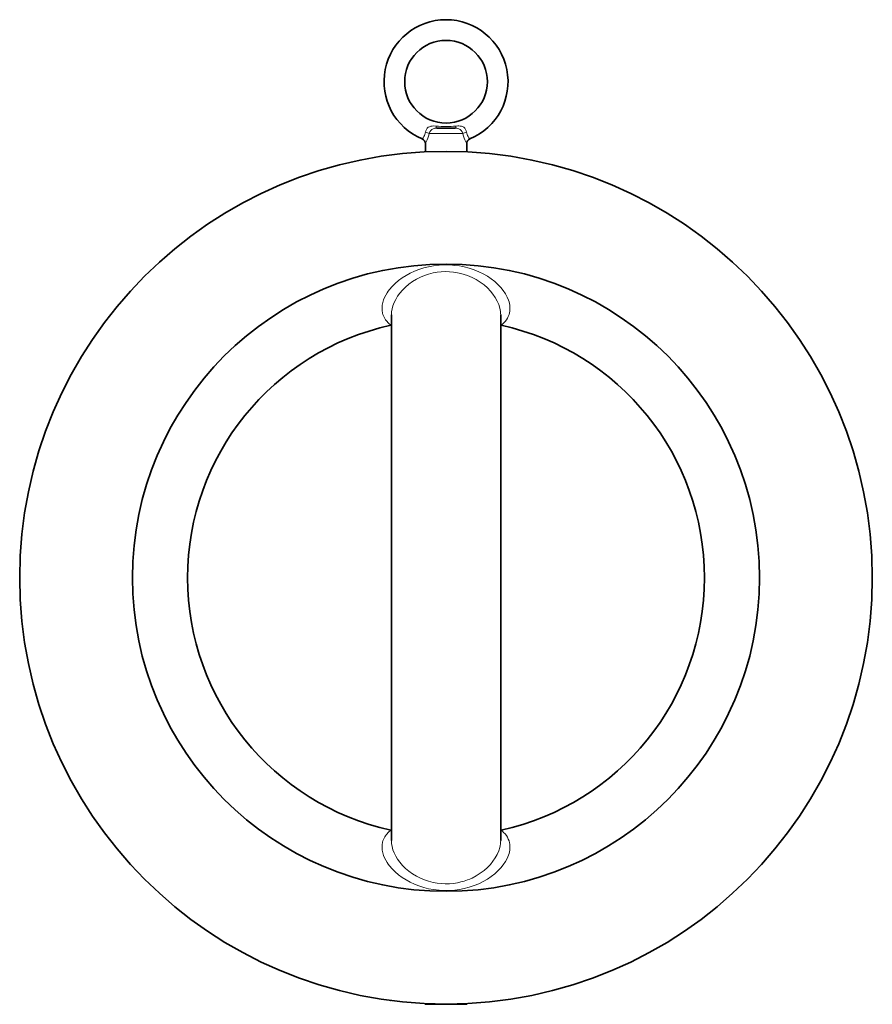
# Model space of a CAD drawing. Extents: x 2576 to 3205, y 338 to 902.
# Tile 5 of 7: x 2817 to 2982, y 712 to 902. Entities that reach past the tile are written whole.
import ezdxf

# ---------------------------------------------------------------- set-up
doc = ezdxf.new("R2010")
doc.units = 0

msp = doc.modelspace()

# ---------------------------------------------------------------- linework, layer by layer
at = {"color": 7, "lineweight": 35, "ltscale": 0.180002}
msp.add_line((2898.18, 881.19), (2901.78, 881.19), dxfattribs=at)
at = {"color": 7, "lineweight": 13, "ltscale": 0.326337}
msp.add_line((2896.71, 880.19), (2903.24, 880.19), dxfattribs=at)
at = {"color": 7, "lineweight": 35, "ltscale": 0.002847}
for p, q in [((2895.98, 876.75), (2895.92, 876.75)), ((2904.03, 876.75), (2903.98, 876.75))]:
    msp.add_line(p, q, dxfattribs=at)
at = {"color": 7, "lineweight": 35, "ltscale": 0.004025}
msp.add_line((2895.98, 876.7), (2895.92, 876.75), dxfattribs=at)
msp.add_line((2895.98, 876.7), (2895.92, 876.75), dxfattribs=at)
at = {"color": 7, "lineweight": 35, "ltscale": 0.078809}
for p, q in [((2895.98, 876.61), (2895.98, 878.19)), ((2903.98, 876.61), (2903.98, 878.19))]:
    msp.add_line(p, q, dxfattribs=at)
at = {"color": 7, "lineweight": 35, "ltscale": 0.004029}
msp.add_line((2903.98, 876.7), (2904.03, 876.75), dxfattribs=at)
msp.add_line((2903.98, 876.7), (2904.03, 876.75), dxfattribs=at)
at = {"color": 7, "lineweight": 35}
for p, q in [((2889.4, 743.36), (2889.4, 845.06)), ((2910.56, 743.36), (2910.56, 845.06))]:
    msp.add_line(p, q, dxfattribs=at)
at = {"color": 7, "lineweight": 13, "ltscale": 0.00198}
msp.add_line((2889.18, 712.42), (2889.22, 712.41), dxfattribs=at)
at = {"color": 7, "lineweight": 35, "ltscale": 0.001147}
msp.add_line((2889.22, 712.41), (2889.19, 712.42), dxfattribs=at)
at = {"color": 7, "lineweight": 35, "ltscale": 0.00056}
msp.add_line((2889.21, 712.42), (2889.22, 712.41), dxfattribs=at)
at = {"color": 7, "lineweight": 35, "ltscale": 0.009831}
for p, q in [((2896.06, 711.8), (2895.92, 711.66)), ((2903.9, 711.8), (2904.03, 711.66))]:
    msp.add_line(p, q, dxfattribs=at)
at = {"color": 7, "lineweight": 35, "ltscale": 0.300098}
msp.add_line((2901.92, 711.66), (2895.92, 711.66), dxfattribs=at)
at = {"color": 7, "lineweight": 35, "ltscale": 0.105597}
msp.add_line((2904.03, 711.66), (2901.92, 711.66), dxfattribs=at)
at = {"color": 7, "lineweight": 13, "ltscale": 0.002177}
msp.add_line((2910.74, 712.41), (2910.78, 712.42), dxfattribs=at)
at = {"color": 7, "lineweight": 13}
for points in [[(2895.36, 879.11), (2895.55, 879.35), (2895.71, 879.6), (2895.79, 879.75), (2895.9, 879.99), (2895.96, 880.21), (2896, 880.44)], [(2898.05, 881.6), (2897.54, 881.62), (2897.29, 881.61), (2897.03, 881.56), (2896.78, 881.48), (2896.55, 881.36), (2896.34, 881.18), (2896.18, 880.96), (2896.06, 880.71), (2896, 880.44)], [(2898.18, 881.19), (2897.83, 881.17), (2897.66, 881.14), (2897.49, 881.08), (2897.25, 880.95), (2897.03, 880.75), (2896.85, 880.49), (2896.71, 880.19)], [(2903.24, 880.19), (2903.11, 880.49), (2902.92, 880.75), (2902.7, 880.96), (2902.46, 881.09), (2902.24, 881.15), (2902.09, 881.17), (2901.78, 881.19)], [(2903.96, 880.44), (2903.9, 880.71), (2903.78, 880.97), (2903.61, 881.19), (2903.4, 881.36), (2903.16, 881.49), (2902.95, 881.56), (2902.74, 881.6), (2902.46, 881.62), (2902.27, 881.62), (2901.91, 881.6)], [(2904.59, 879.11), (2904.4, 879.35), (2904.24, 879.6), (2904.16, 879.75), (2904.06, 880), (2903.99, 880.21), (2903.96, 880.44)], [(2895.98, 878.19), (2896.1, 878.4), (2896.35, 878.94), (2896.48, 879.27), (2896.65, 879.83), (2896.71, 880.19)], [(2903.98, 878.19), (2903.86, 878.4), (2903.6, 878.94), (2903.47, 879.28), (2903.31, 879.84), (2903.24, 880.19)], [(2910.64, 843.06), (2910.89, 843.27), (2911.13, 843.48), (2911.42, 843.78), (2911.66, 844.1), (2911.87, 844.43), (2912.04, 844.77), (2912.18, 845.13), (2912.27, 845.49), (2912.32, 845.77), (2912.35, 846.05), (2912.36, 846.34), (2912.34, 846.63), (2912.31, 846.94), (2912.25, 847.25), (2912.17, 847.57), (2912.07, 847.89), (2911.81, 848.52), (2911.48, 849.15), (2911.06, 849.76), (2910.58, 850.37), (2910.03, 850.95), (2909.41, 851.5), (2908.73, 852.03), (2907.99, 852.53), (2907.18, 852.99), (2906.33, 853.41), (2905.42, 853.78), (2904.47, 854.1), (2903.48, 854.36), (2902.6, 854.53), (2901.7, 854.65), (2900.79, 854.73), (2899.71, 854.74), (2898.63, 854.69), (2897.57, 854.56), (2896.6, 854.38), (2895.66, 854.15), (2894.75, 853.86), (2893.88, 853.52), (2893.06, 853.14), (2892.24, 852.7), (2891.47, 852.21), (2890.77, 851.69), (2890.13, 851.14), (2889.56, 850.57), (2889.06, 849.98), (2888.81, 849.65), (2888.58, 849.31), (2888.32, 848.86), (2888.09, 848.41), (2887.9, 847.95), (2887.75, 847.44), (2887.64, 846.93), (2887.6, 846.42), (2887.62, 845.92), (2887.71, 845.38), (2887.78, 845.12), (2887.87, 844.86), (2887.99, 844.61), (2888.12, 844.37), (2888.27, 844.13), (2888.44, 843.9), (2888.84, 843.46), (2889.32, 843.06)], [(2910.56, 845.06), (2910.55, 845.39), (2910.51, 845.72), (2910.46, 846.05), (2910.38, 846.39), (2910.17, 847.07), (2909.88, 847.74), (2909.52, 848.41), (2909.07, 849.06), (2908.57, 849.68), (2907.99, 850.29), (2907.34, 850.86), (2906.62, 851.4), (2905.84, 851.89), (2905.01, 852.32), (2904.57, 852.52), (2904.12, 852.7), (2903.5, 852.91), (2902.87, 853.09), (2902.21, 853.23), (2901.43, 853.36), (2900.63, 853.43), (2899.84, 853.45), (2899.04, 853.41), (2898.25, 853.32), (2897.48, 853.18), (2896.62, 852.96), (2895.8, 852.69), (2895.02, 852.36), (2894.28, 851.98), (2893.5, 851.51), (2892.79, 851), (2892.14, 850.45), (2891.55, 849.86), (2891.03, 849.26), (2890.61, 848.67), (2890.24, 848.07), (2889.94, 847.45), (2889.7, 846.84), (2889.53, 846.22), (2889.43, 845.64), (2889.4, 845.06)], [(2910.64, 745.36), (2910.89, 745.15), (2911.13, 744.94), (2911.42, 744.64), (2911.66, 744.32), (2911.87, 743.99), (2912.04, 743.64), (2912.18, 743.29), (2912.27, 742.92), (2912.32, 742.65), (2912.35, 742.37), (2912.36, 742.08), (2912.34, 741.78), (2912.31, 741.48), (2912.25, 741.17), (2912.17, 740.85), (2912.07, 740.53), (2911.81, 739.9), (2911.48, 739.27), (2911.06, 738.65), (2910.58, 738.05), (2910.03, 737.47), (2909.41, 736.91), (2908.73, 736.38), (2907.99, 735.88), (2907.18, 735.42), (2906.33, 735), (2905.42, 734.63), (2904.47, 734.32), (2903.48, 734.06), (2902.6, 733.89), (2901.7, 733.76), (2900.79, 733.69), (2899.71, 733.67), (2898.63, 733.73), (2897.57, 733.85), (2896.6, 734.03), (2895.66, 734.27), (2894.75, 734.56), (2893.88, 734.89), (2893.06, 735.27), (2892.24, 735.72), (2891.47, 736.21), (2890.77, 736.73), (2890.13, 737.28), (2889.56, 737.85), (2889.06, 738.44), (2888.81, 738.77), (2888.58, 739.1), (2888.32, 739.56), (2888.09, 740.01), (2887.9, 740.47), (2887.75, 740.98), (2887.64, 741.49), (2887.6, 742), (2887.62, 742.5), (2887.71, 743.03), (2887.78, 743.3), (2887.87, 743.55), (2887.99, 743.8), (2888.12, 744.05), (2888.27, 744.29), (2888.44, 744.52), (2888.84, 744.95), (2889.32, 745.36)], [(2910.56, 743.36), (2910.55, 743.03), (2910.51, 742.7), (2910.46, 742.36), (2910.38, 742.02), (2910.17, 741.35), (2909.88, 740.68), (2909.52, 740.01), (2909.07, 739.36), (2908.57, 738.73), (2907.99, 738.13), (2907.34, 737.56), (2906.62, 737.02), (2905.84, 736.53), (2905.01, 736.09), (2904.57, 735.9), (2904.12, 735.72), (2903.5, 735.51), (2902.87, 735.33), (2902.21, 735.18), (2901.43, 735.06), (2900.63, 734.99), (2899.84, 734.97), (2899.04, 735.01), (2898.25, 735.1), (2897.48, 735.24), (2896.62, 735.46), (2895.8, 735.73), (2895.02, 736.06), (2894.28, 736.44), (2893.5, 736.91), (2892.79, 737.42), (2892.14, 737.97), (2891.55, 738.55), (2891.03, 739.16), (2890.61, 739.75), (2890.24, 740.35), (2889.94, 740.96), (2889.7, 741.58), (2889.53, 742.2), (2889.43, 742.78), (2889.4, 743.36)]]:
    msp.add_lwpolyline(points, dxfattribs=at)
at = {"color": 7, "lineweight": 35}
for centre, radius in [((2899.98, 890.19), 8), ((2899.98, 794.21), 82.5), ((2899.98, 794.21), 60.68)]:
    msp.add_circle(centre, radius, dxfattribs=at)
for centre, radius, start, end in [((2899.98, 890.19), 12, 292.6194, 247.3825), ((2894.98, 878.19), 1, 360, 67.3809), ((2904.98, 878.19), 1, 112.6191, 180), ((2899.98, 794.21), 50, 102.3098, 257.6902), ((2889.65, 841.55), 1.54, 99.239, 102.316), ((2910.31, 841.55), 1.54, 77.684, 80.761), ((2899.98, 794.21), 50, 282.3098, 77.6902), ((2889.65, 746.86), 1.54, 257.684, 260.7611), ((2910.31, 746.86), 1.54, 279.2389, 282.316)]:
    msp.add_arc(centre, radius, start, end, dxfattribs=at)
at = {"color": 7, "lineweight": 13}
msp.add_arc((2899.98, 904.53), 23.01, 265.1844, 274.8157, dxfattribs=at)
for centre, major_axis, ratio, start_param, end_param in [((2895.9, 880.19), (0.981, -0.192), 0.262003, 0.642513, 1.519457), ((2898.18, 882.19), (0, -1), 0.162434, 5.337731, 6.28318), ((2901.78, 882.19), (0, -1), 0.162434, 0, 0.945454), ((2904.06, 880.19), (0.981, 0.192), 0.262003, 1.622136, 2.49908)]:
    msp.add_ellipse(centre, major_axis=major_axis, ratio=ratio, start_param=start_param, end_param=end_param, dxfattribs=at)

doc.saveas('drawing.dxf')
